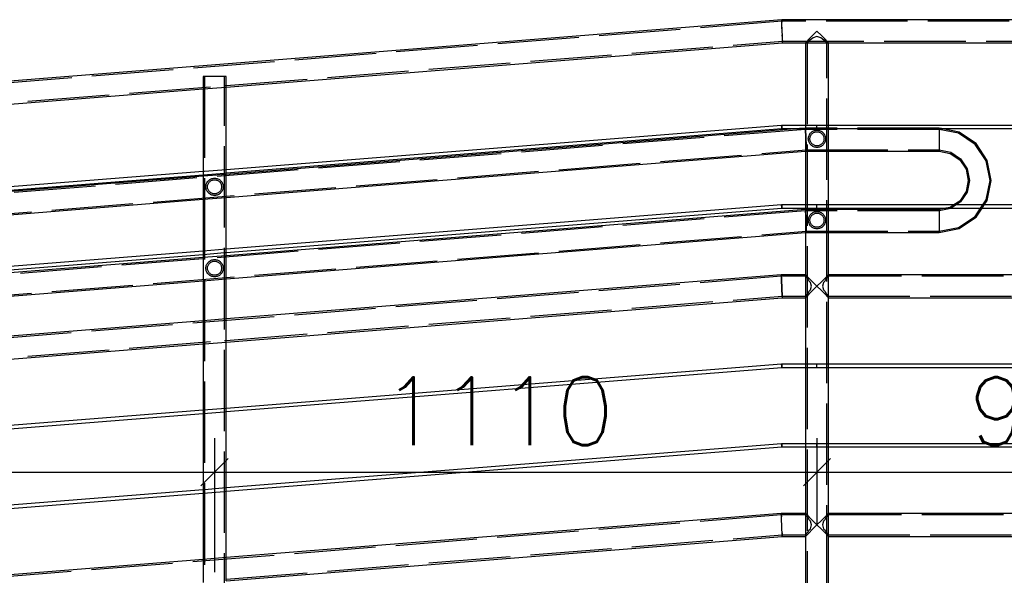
# Paper-space layout '450x700' of a CAD drawing. Header units: millimetres. Extents: x 0 to 420, y 0 to 695.
# Tile 74 of 86: x 331 to 367, y 431 to 451. Entities that reach past the tile are written whole.
import ezdxf

# ---------------------------------------------------------------- set-up
doc = ezdxf.new("R2010")
doc.units = ezdxf.units.MM
doc.linetypes.add('ACAD_ISO02W100', pattern=[15, 12, -3])
doc.layers.get('0').update_dxf_attribs({"linetype": 'CONTINUOUS'})
doc.layers.add('AS_DIM_ON', color=7, linetype='CONTINUOUS')
doc.styles.add('ROMANS', font='romans')

psp = doc.layouts.new('450x700')

# ---------------------------------------------------------------- linework, layer by layer
at = {"linetype": 'Continuous', "ltscale": 0.25}
for p, q in [((359.11, 451.3), (234.11, 441.333)), ((359.111, 451.268), (359.11, 451.3)), ((397.493, 451.3), (359.11, 451.3)), ((359.115, 451.176), (359.111, 451.268)), ((359.115, 451.176), (359.111, 451.268)), ((359.112, 451.242), (359.113, 451.214)), ((359.12, 451.039), (359.115, 451.176)), ((359.127, 450.876), (359.12, 451.039)), ((359.121, 451.016), (359.12, 451.039)), ((359.127, 450.876), (359.121, 451.016)), ((359.133, 450.714), (359.127, 450.876)), ((359.138, 450.577), (359.133, 450.714)), ((360.247, 450.714), (360.11, 450.576)), ((360.409, 450.876), (360.247, 450.714)), ((360.572, 450.714), (360.409, 450.876)), ((360.709, 450.576), (360.572, 450.714)), ((338.634, 448.817), (359.143, 450.452)), ((359.142, 450.485), (359.138, 450.577)), ((359.142, 450.485), (359.138, 450.577)), ((359.14, 450.538), (359.141, 450.51)), ((359.143, 450.452), (359.142, 450.485)), ((359.143, 450.452), (359.985, 450.452)), ((360.018, 450.485), (359.985, 450.452)), ((359.985, 450.452), (359.985, 447.403)), ((360.11, 450.576), (360.018, 450.485)), ((360.801, 450.485), (360.709, 450.576)), ((360.833, 450.452), (360.801, 450.485)), ((360.833, 450.452), (378.527, 450.452)), ((360.833, 447.403), (360.833, 450.452)), ((317.834, 447.158), (337.786, 448.749)), ((337.786, 448.749), (337.786, 445.703)), ((338.634, 445.77), (338.634, 448.817)), ((359.105, 447.403), (338.634, 445.77)), ((359.106, 447.385), (359.105, 447.403)), ((359.11, 447.343), (359.106, 447.385)), ((359.985, 447.403), (359.11, 447.403)), ((359.11, 447.403), (359.11, 447.385)), ((359.11, 447.385), (359.11, 447.343)), ((378.527, 447.403), (360.833, 447.403)), ((359.768, 447.283), (338.634, 445.598)), ((338.634, 445.65), (359.112, 447.283)), ((359.112, 447.283), (359.985, 447.283)), ((359.985, 447.283), (359.985, 444.47)), ((360.833, 447.283), (378.527, 447.283)), ((360.833, 444.47), (360.833, 447.283)), ((364.909, 447.291), (364.909, 447.268)), ((364.909, 447.268), (364.909, 447.176)), ((364.909, 447.176), (364.909, 447.039)), ((364.909, 447.039), (364.909, 446.876)), ((365.646, 447.154), (364.996, 447.283)), ((366.27, 446.737), (365.646, 447.154)), ((364.909, 446.876), (364.909, 446.714)), ((364.909, 446.714), (364.909, 446.577)), ((366.687, 446.113), (366.27, 446.737)), ((338.634, 444.747), (359.985, 446.45)), ((360.833, 446.452), (364.909, 446.452)), ((364.909, 446.577), (364.909, 446.485)), ((364.909, 446.485), (364.909, 446.452)), ((364.909, 446.452), (365.321, 446.37)), ((365.321, 446.37), (365.67, 446.137)), ((365.67, 446.137), (365.903, 445.788)), ((366.833, 445.376), (366.687, 446.113)), ((337.786, 445.703), (317.834, 444.112)), ((317.834, 443.991), (337.786, 445.582)), ((337.786, 445.582), (337.786, 442.769)), ((338.634, 442.837), (338.634, 445.65)), ((365.903, 445.788), (365.985, 445.376)), ((337.786, 445.53), (317.834, 443.939)), ((365.985, 445.376), (365.903, 444.965)), ((366.687, 444.64), (366.833, 445.376)), ((365.903, 444.965), (365.67, 444.615)), ((317.834, 443.088), (337.786, 444.679)), ((365.67, 444.615), (365.452, 444.47)), ((366.573, 444.47), (366.687, 444.64)), ((359.105, 444.469), (338.634, 442.837)), ((338.634, 442.717), (359.112, 444.35)), ((359.985, 444.3), (338.634, 442.598)), ((359.106, 444.452), (359.105, 444.469)), ((359.11, 444.41), (359.106, 444.452)), ((359.985, 444.47), (359.11, 444.47)), ((359.11, 444.47), (359.11, 444.452)), ((359.11, 444.452), (359.11, 444.41)), ((359.112, 444.35), (359.985, 444.35)), ((359.985, 444.35), (359.985, 441.9)), ((378.527, 444.47), (360.833, 444.47)), ((360.833, 444.35), (378.527, 444.35)), ((360.833, 441.9), (360.833, 444.35)), ((364.909, 444.3), (360.833, 444.3)), ((365.157, 444.35), (364.909, 444.3)), ((364.909, 444.3), (364.909, 444.268)), ((364.909, 444.268), (364.909, 444.176)), ((364.909, 444.176), (364.909, 444.039)), ((366.27, 444.016), (366.493, 444.35)), ((364.909, 444.039), (364.909, 443.876)), ((364.909, 444.039), (364.909, 443.876)), ((364.909, 443.876), (364.909, 443.714)), ((365.646, 443.599), (366.27, 444.016)), ((338.634, 441.747), (359.985, 443.45)), ((360.833, 443.452), (364.909, 443.452)), ((364.909, 443.714), (364.909, 443.577)), ((364.909, 443.452), (365.646, 443.599)), ((364.909, 443.577), (364.909, 443.485)), ((364.909, 443.485), (364.909, 443.452)), ((337.786, 442.769), (317.834, 441.179)), ((338.634, 440.269), (338.634, 442.717)), ((317.834, 441.058), (337.786, 442.649)), ((337.786, 442.53), (317.834, 440.939)), ((337.786, 442.649), (337.786, 440.201)), ((317.834, 440.088), (337.786, 441.679)), ((359.093, 441.9), (338.634, 440.269)), ((359.093, 441.9), (359.094, 441.868)), ((359.985, 441.9), (359.093, 441.9)), ((359.098, 441.776), (359.094, 441.868)), ((359.094, 441.868), (359.098, 441.776)), ((359.096, 441.814), (359.098, 441.776)), ((359.103, 441.639), (359.098, 441.776)), ((359.098, 441.776), (359.103, 441.639)), ((359.11, 441.476), (359.103, 441.639)), ((359.103, 441.639), (359.11, 441.476)), ((360.018, 441.868), (359.985, 441.9)), ((360.109, 441.776), (360.018, 441.868)), ((360.11, 441.776), (360.247, 441.639)), ((360.409, 441.476), (360.247, 441.639)), ((360.572, 441.638), (360.409, 441.476)), ((360.709, 441.776), (360.572, 441.639)), ((360.801, 441.868), (360.709, 441.776)), ((360.833, 441.9), (360.801, 441.868)), ((378.527, 441.9), (360.833, 441.9)), ((359.116, 441.314), (359.11, 441.476)), ((359.11, 441.476), (359.116, 441.314)), ((359.115, 441.336), (359.116, 441.314)), ((359.122, 441.177), (359.116, 441.314)), ((359.116, 441.314), (359.122, 441.177)), ((360.247, 441.314), (360.11, 441.176)), ((360.247, 441.314), (360.409, 441.476)), ((360.409, 441.476), (360.572, 441.314)), ((360.572, 441.314), (360.709, 441.177)), ((338.634, 439.418), (359.127, 441.052)), ((359.125, 441.085), (359.122, 441.177)), ((359.122, 441.177), (359.123, 441.138)), ((359.122, 441.177), (359.125, 441.085)), ((359.125, 441.085), (359.127, 441.052)), ((359.125, 441.085), (359.127, 441.052)), ((359.127, 441.052), (359.985, 441.052)), ((359.985, 441.052), (360.018, 441.085)), ((359.985, 441.052), (359.985, 438.603)), ((360.11, 441.176), (360.018, 441.085)), ((360.709, 441.177), (360.801, 441.085)), ((360.801, 441.085), (360.833, 441.052)), ((360.833, 441.052), (378.527, 441.052)), ((360.833, 438.603), (360.833, 441.052)), ((337.786, 440.201), (317.834, 438.61)), ((338.634, 436.97), (338.634, 439.418)), ((317.834, 437.76), (337.786, 439.351)), ((337.786, 439.351), (337.786, 436.903)), ((359.105, 438.603), (338.634, 436.97)), ((338.634, 436.85), (359.112, 438.483)), ((359.106, 438.585), (359.105, 438.603)), ((359.11, 438.543), (359.106, 438.585)), ((359.985, 438.603), (359.11, 438.603)), ((359.11, 438.603), (359.11, 438.585)), ((359.11, 438.585), (359.11, 438.543)), ((359.112, 438.483), (359.985, 438.483)), ((359.985, 438.483), (359.985, 435.67)), ((378.527, 438.603), (360.833, 438.603)), ((360.833, 438.483), (378.527, 438.483)), ((360.833, 435.67), (360.833, 438.483)), ((337.786, 436.903), (317.834, 435.312)), ((317.834, 435.191), (337.786, 436.782)), ((337.786, 436.782), (337.786, 433.969)), ((338.634, 434.037), (338.634, 436.85)), ((359.105, 435.669), (338.634, 434.037)), ((338.634, 433.917), (359.112, 435.55)), ((359.106, 435.652), (359.105, 435.669)), ((359.11, 435.61), (359.106, 435.652)), ((359.985, 435.67), (359.11, 435.67)), ((359.11, 435.67), (359.11, 435.652)), ((359.11, 435.652), (359.11, 435.61)), ((359.112, 435.55), (359.985, 435.55)), ((359.985, 435.55), (359.985, 433.1)), ((378.527, 435.67), (360.833, 435.67)), ((360.833, 435.55), (378.527, 435.55)), ((360.833, 433.1), (360.833, 435.55)), ((337.786, 433.969), (317.834, 432.379)), ((317.834, 432.258), (337.786, 433.849)), ((337.786, 433.849), (337.786, 431.401)), ((338.634, 431.469), (338.634, 433.917)), ((359.093, 433.1), (338.634, 431.469)), ((359.094, 433.068), (359.093, 433.1)), ((359.985, 433.1), (359.093, 433.1)), ((359.098, 432.976), (359.094, 433.068)), ((359.094, 433.068), (359.098, 432.976)), ((359.103, 432.839), (359.098, 432.976)), ((360.018, 433.068), (359.985, 433.1)), ((360.018, 433.068), (360.11, 432.976)), ((360.11, 432.976), (360.247, 432.839)), ((360.709, 432.976), (360.572, 432.839)), ((360.801, 433.068), (360.709, 432.976)), ((360.833, 433.1), (360.801, 433.068)), ((378.527, 433.1), (360.833, 433.1)), ((359.11, 432.676), (359.103, 432.839)), ((359.116, 432.514), (359.11, 432.676)), ((359.116, 432.514), (359.11, 432.676)), ((359.122, 432.377), (359.116, 432.514)), ((360.247, 432.514), (360.11, 432.376)), ((360.409, 432.676), (360.247, 432.839)), ((360.247, 432.514), (360.409, 432.676)), ((360.572, 432.838), (360.409, 432.676)), ((360.409, 432.676), (360.572, 432.514)), ((360.572, 432.514), (360.709, 432.377)), ((338.634, 430.618), (359.127, 432.252)), ((359.125, 432.285), (359.122, 432.377)), ((359.122, 432.377), (359.125, 432.285)), ((359.125, 432.285), (359.127, 432.252)), ((359.127, 432.252), (359.125, 432.285)), ((359.127, 432.252), (359.985, 432.252)), ((359.985, 432.252), (360.018, 432.285)), ((359.985, 432.252), (359.985, 430.46)), ((360.11, 432.376), (360.018, 432.285)), ((360.709, 432.377), (360.801, 432.285)), ((360.801, 432.285), (360.833, 432.252)), ((360.833, 432.252), (378.527, 432.252)), ((360.833, 430.46), (360.833, 432.252)), ((337.786, 431.401), (317.834, 429.81))]:
    psp.add_line(p, q, dxfattribs=at)
at = {"color": 84, "linetype": 'ACAD_ISO02W100', "ltscale": 0.25}
for p, q in [((359.112, 451.242), (234.112, 441.275)), ((397.493, 451.242), (359.112, 451.242)), ((359.12, 451.039), (359.116, 451.135)), ((359.137, 450.618), (359.132, 450.736)), ((360.409, 450.676), (360.269, 450.634)), ((360.549, 450.634), (360.409, 450.676)), ((338.634, 448.875), (359.141, 450.51)), ((359.14, 450.538), (359.137, 450.618)), ((359.14, 450.538), (359.141, 450.51)), ((359.141, 450.51), (397.127, 450.51)), ((360.018, 450.485), (359.985, 450.452)), ((359.985, 450.452), (360.833, 450.452)), ((360.043, 450.51), (360.018, 450.485)), ((360.11, 450.576), (360.043, 450.51)), ((360.071, 450.48), (360.043, 450.452)), ((360.071, 450.48), (360.043, 450.452)), ((360.043, 450.452), (360.043, 430.4)), ((360.086, 450.485), (360.071, 450.48)), ((360.151, 450.549), (360.086, 450.485)), ((360.112, 450.51), (360.086, 450.485)), ((360.151, 450.549), (360.112, 450.51)), ((360.212, 450.576), (360.151, 450.549)), ((360.269, 450.634), (360.212, 450.576)), ((360.607, 450.576), (360.549, 450.634)), ((360.668, 450.549), (360.607, 450.576)), ((360.733, 450.485), (360.668, 450.549)), ((360.707, 450.51), (360.668, 450.549)), ((360.733, 450.485), (360.707, 450.51)), ((360.775, 450.51), (360.709, 450.576)), ((360.747, 450.48), (360.733, 450.485)), ((360.775, 450.452), (360.747, 450.48)), ((360.775, 450.452), (360.747, 450.48)), ((360.801, 450.485), (360.775, 450.51)), ((360.775, 430.4), (360.775, 450.452)), ((360.833, 450.452), (360.801, 450.485)), ((337.818, 449.208), (337.786, 449.208)), ((337.786, 449.208), (337.786, 448.749)), ((337.91, 449.208), (337.818, 449.208)), ((337.844, 449.208), (337.844, 428.634)), ((338.047, 449.208), (337.91, 449.208)), ((338.21, 449.208), (338.047, 449.208)), ((338.372, 449.208), (338.21, 449.208)), ((338.509, 449.208), (338.372, 449.208)), ((338.601, 449.208), (338.509, 449.208)), ((338.576, 428.634), (338.576, 449.208)), ((338.634, 449.208), (338.601, 449.208)), ((338.634, 448.817), (338.634, 449.208)), ((234.141, 440.543), (338.576, 448.87)), ((338.576, 448.87), (338.634, 448.875)), ((337.786, 448.749), (338.634, 448.817)), ((360.043, 447.403), (359.985, 447.403)), ((359.985, 447.403), (359.985, 447.283)), ((360.409, 447.403), (360.043, 447.403)), ((360.833, 447.403), (360.409, 447.403)), ((360.409, 447.385), (360.409, 447.403)), ((360.409, 447.343), (360.409, 447.385)), ((360.833, 447.283), (360.833, 447.403)), ((359.985, 447.254), (234.988, 437.287)), ((359.113, 447.301), (359.11, 447.343)), ((359.11, 447.343), (359.11, 447.301)), ((359.11, 447.301), (359.11, 447.283)), ((359.11, 447.283), (359.112, 447.283)), ((359.112, 447.283), (359.114, 447.283)), ((359.114, 447.283), (359.113, 447.301)), ((359.985, 447.3), (359.768, 447.283)), ((359.985, 447.3), (359.987, 447.268)), ((359.985, 447.3), (359.986, 447.283)), ((359.986, 447.283), (359.985, 447.3)), ((364.909, 447.3), (359.985, 447.3)), ((359.985, 447.283), (360.043, 447.283)), ((359.987, 447.254), (359.985, 447.254)), ((359.986, 447.283), (359.987, 447.268)), ((359.987, 447.268), (359.986, 447.283)), ((359.99, 447.176), (359.987, 447.268)), ((359.99, 447.176), (359.987, 447.268)), ((364.909, 447.254), (359.987, 447.254)), ((359.988, 447.226), (359.99, 447.176)), ((359.996, 447.039), (359.99, 447.176)), ((359.99, 447.176), (359.996, 447.039)), ((360.002, 446.876), (359.996, 447.039)), ((359.997, 447.021), (359.996, 447.039)), ((359.996, 447.039), (360.002, 446.876)), ((360.043, 447.283), (360.409, 447.283)), ((360.409, 447.301), (360.409, 447.343)), ((360.409, 447.283), (360.409, 447.301)), ((360.409, 447.283), (360.775, 447.283)), ((360.775, 447.283), (360.833, 447.283)), ((364.996, 447.283), (364.909, 447.3)), ((364.909, 447.3), (364.909, 447.291)), ((365.628, 447.111), (364.909, 447.254)), ((366.237, 446.704), (365.628, 447.111)), ((360.009, 446.714), (360.002, 446.876)), ((360.009, 446.714), (360.002, 446.876)), ((360.002, 446.876), (360.008, 446.732)), ((360.008, 446.732), (360.014, 446.577)), ((360.014, 446.577), (360.009, 446.714)), ((366.644, 446.095), (366.237, 446.704)), ((235.018, 436.531), (360.017, 446.498)), ((359.985, 446.45), (360.019, 446.452)), ((360.018, 446.485), (360.014, 446.577)), ((360.016, 446.527), (360.014, 446.577)), ((360.014, 446.577), (360.016, 446.527)), ((360.014, 446.577), (360.018, 446.485)), ((360.017, 446.498), (364.909, 446.498)), ((360.018, 446.485), (360.019, 446.452)), ((360.018, 446.485), (360.019, 446.452)), ((360.019, 446.452), (360.833, 446.452)), ((364.909, 446.498), (365.339, 446.413)), ((365.339, 446.413), (365.703, 446.17)), ((365.703, 446.17), (365.946, 445.806)), ((366.787, 445.376), (366.644, 446.095)), ((337.844, 445.707), (337.786, 445.703)), ((337.786, 445.703), (337.786, 445.582)), ((337.786, 445.582), (338.576, 445.645)), ((338.634, 445.598), (337.786, 445.53)), ((338.634, 445.77), (337.844, 445.707)), ((338.576, 445.645), (338.634, 445.65)), ((338.634, 445.65), (338.634, 445.77)), ((365.946, 445.806), (366.031, 445.376)), ((366.031, 445.376), (365.946, 444.947)), ((366.644, 444.658), (366.787, 445.376)), ((365.946, 444.947), (365.703, 444.583)), ((337.786, 444.679), (338.634, 444.747)), ((365.703, 444.583), (365.354, 444.35)), ((366.519, 444.47), (366.644, 444.658)), ((359.985, 444.254), (337.844, 442.489)), ((359.113, 444.367), (359.11, 444.41)), ((359.11, 444.41), (359.11, 444.367)), ((359.11, 444.367), (359.11, 444.35)), ((359.11, 444.35), (359.112, 444.35)), ((359.112, 444.35), (359.114, 444.35)), ((359.114, 444.35), (359.113, 444.367)), ((360.043, 444.47), (359.985, 444.47)), ((359.985, 444.47), (359.985, 444.35)), ((359.985, 444.35), (360.043, 444.35)), ((359.985, 444.3), (359.987, 444.268)), ((360.833, 444.3), (359.985, 444.3)), ((359.987, 444.254), (359.985, 444.254)), ((359.99, 444.176), (359.987, 444.268)), ((359.987, 444.268), (359.99, 444.176)), ((364.909, 444.254), (359.987, 444.254)), ((359.99, 444.176), (359.996, 444.039)), ((360.409, 444.47), (360.043, 444.47)), ((360.043, 444.35), (360.409, 444.35)), ((360.833, 444.47), (360.409, 444.47)), ((360.409, 444.452), (360.409, 444.47)), ((360.409, 444.41), (360.409, 444.452)), ((360.409, 444.367), (360.409, 444.41)), ((360.409, 444.35), (360.409, 444.367)), ((360.409, 444.35), (360.775, 444.35)), ((360.775, 444.35), (360.833, 444.35)), ((360.833, 444.35), (360.833, 444.47)), ((365.339, 444.34), (364.909, 444.254)), ((365.321, 444.382), (365.157, 444.35)), ((365.452, 444.47), (365.321, 444.382)), ((365.354, 444.35), (365.339, 444.34)), ((366.237, 444.048), (366.439, 444.35)), ((366.439, 444.35), (366.519, 444.47)), ((366.493, 444.35), (366.573, 444.47)), ((360.002, 443.876), (359.996, 444.039)), ((359.996, 444.039), (360.002, 443.876)), ((360.002, 443.876), (360.009, 443.714)), ((365.628, 443.641), (366.237, 444.048)), ((235.018, 433.531), (360.017, 443.498)), ((359.985, 443.45), (360.019, 443.452)), ((360.009, 443.714), (360.014, 443.577)), ((360.018, 443.485), (360.014, 443.577)), ((360.014, 443.577), (360.016, 443.527)), ((360.014, 443.577), (360.018, 443.485)), ((360.017, 443.498), (364.909, 443.498)), ((360.018, 443.485), (360.019, 443.452)), ((360.018, 443.485), (360.019, 443.452)), ((360.019, 443.452), (360.833, 443.452)), ((364.909, 443.498), (365.628, 443.641)), ((338.634, 442.837), (337.786, 442.769)), ((337.786, 442.769), (337.786, 442.649)), ((337.786, 442.649), (338.576, 442.712)), ((338.576, 442.712), (338.634, 442.717)), ((338.634, 442.717), (338.634, 442.837)), ((337.786, 442.484), (234.988, 434.287)), ((338.634, 442.598), (337.786, 442.53)), ((337.844, 442.489), (337.786, 442.484)), ((359.095, 441.842), (234.081, 431.874)), ((337.786, 441.679), (338.634, 441.747)), ((359.093, 441.9), (359.094, 441.868)), ((359.095, 441.842), (359.096, 441.814)), ((359.985, 441.842), (359.095, 441.842)), ((359.098, 441.776), (359.099, 441.735)), ((359.103, 441.639), (359.11, 441.476)), ((359.985, 441.9), (359.985, 441.842)), ((360.013, 441.814), (359.985, 441.842)), ((359.985, 441.842), (359.985, 441.11)), ((360.018, 441.8), (360.013, 441.814)), ((360.082, 441.735), (360.018, 441.8)), ((360.11, 441.674), (360.082, 441.735)), ((360.167, 441.616), (360.11, 441.674)), ((360.209, 441.476), (360.167, 441.616)), ((360.652, 441.616), (360.61, 441.476)), ((360.709, 441.674), (360.652, 441.616)), ((360.737, 441.735), (360.709, 441.674)), ((360.801, 441.8), (360.737, 441.735)), ((360.801, 441.8), (360.775, 441.774)), ((360.806, 441.814), (360.801, 441.8)), ((360.833, 441.842), (360.806, 441.814)), ((360.833, 441.052), (360.833, 441.9)), ((378.527, 441.842), (360.833, 441.842)), ((360.018, 441.153), (360.082, 441.218)), ((360.082, 441.218), (360.11, 441.279)), ((360.11, 441.279), (360.167, 441.336)), ((360.167, 441.336), (360.209, 441.476)), ((360.61, 441.476), (360.652, 441.336)), ((360.652, 441.336), (360.709, 441.279)), ((360.709, 441.279), (360.737, 441.218)), ((360.737, 441.218), (360.801, 441.153)), ((338.634, 439.476), (359.124, 441.11)), ((359.124, 441.11), (359.985, 441.11)), ((359.985, 441.11), (360.013, 441.138)), ((359.985, 441.11), (359.985, 441.052)), ((360.013, 441.138), (360.018, 441.153)), ((360.801, 441.085), (360.775, 441.11)), ((360.801, 441.153), (360.806, 441.138)), ((360.806, 441.138), (360.833, 441.11)), ((360.833, 441.11), (378.527, 441.11)), ((338.634, 440.269), (337.786, 440.201)), ((337.786, 440.201), (337.786, 439.351)), ((338.634, 439.418), (338.634, 440.269)), ((234.139, 431.144), (338.576, 439.472)), ((337.844, 439.355), (338.634, 439.418)), ((338.576, 439.472), (338.634, 439.476)), ((337.786, 439.351), (337.844, 439.355)), ((359.113, 438.501), (359.11, 438.543)), ((359.11, 438.543), (359.11, 438.501)), ((359.11, 438.501), (359.11, 438.483)), ((359.11, 438.483), (359.112, 438.483)), ((359.112, 438.483), (359.114, 438.483)), ((359.114, 438.483), (359.113, 438.501)), ((360.043, 438.603), (359.985, 438.603)), ((359.985, 438.603), (359.985, 438.483)), ((359.985, 438.483), (360.043, 438.483)), ((360.409, 438.603), (360.043, 438.603)), ((360.043, 438.483), (360.409, 438.483)), ((360.833, 438.603), (360.409, 438.603)), ((360.409, 438.585), (360.409, 438.603)), ((360.409, 438.543), (360.409, 438.585)), ((360.409, 438.501), (360.409, 438.543)), ((360.409, 438.483), (360.409, 438.501)), ((360.409, 438.483), (360.775, 438.483)), ((360.775, 438.483), (360.833, 438.483)), ((360.833, 438.483), (360.833, 438.603)), ((338.634, 436.97), (337.786, 436.903)), ((337.786, 436.903), (337.786, 436.782)), ((338.634, 436.85), (338.634, 436.97)), ((337.786, 436.782), (338.576, 436.845)), ((338.576, 436.845), (338.634, 436.85)), ((359.113, 435.567), (359.11, 435.61)), ((359.11, 435.61), (359.11, 435.567)), ((359.11, 435.567), (359.11, 435.55)), ((359.11, 435.55), (359.112, 435.55)), ((359.112, 435.55), (359.114, 435.55)), ((359.114, 435.55), (359.113, 435.567)), ((360.043, 435.67), (359.985, 435.67)), ((359.985, 435.67), (359.985, 435.55)), ((359.985, 435.55), (360.043, 435.55)), ((360.409, 435.67), (360.043, 435.67)), ((360.043, 435.55), (360.409, 435.55)), ((360.833, 435.67), (360.409, 435.67)), ((360.409, 435.652), (360.409, 435.67)), ((360.409, 435.61), (360.409, 435.652)), ((360.409, 435.567), (360.409, 435.61)), ((360.409, 435.55), (360.409, 435.567)), ((360.409, 435.55), (360.775, 435.55)), ((360.775, 435.55), (360.833, 435.55)), ((360.833, 435.55), (360.833, 435.67)), ((337.844, 433.974), (337.786, 433.969)), ((337.786, 433.969), (337.786, 433.849)), ((338.634, 434.037), (337.844, 433.974)), ((338.634, 433.917), (338.634, 434.037)), ((337.786, 433.849), (338.576, 433.912)), ((338.576, 433.912), (338.634, 433.917)), ((359.095, 433.042), (234.081, 423.074)), ((359.095, 433.042), (359.096, 433.014)), ((359.985, 433.042), (359.095, 433.042)), ((359.985, 433.1), (359.985, 433.042)), ((360.013, 433.014), (359.985, 433.042)), ((359.985, 433.042), (359.985, 432.31)), ((360.018, 433), (360.013, 433.014)), ((360.082, 432.935), (360.018, 433)), ((360.11, 432.874), (360.082, 432.935)), ((360.167, 432.816), (360.11, 432.874)), ((360.709, 432.874), (360.652, 432.816)), ((360.737, 432.935), (360.709, 432.874)), ((360.801, 433), (360.737, 432.935)), ((360.775, 432.974), (360.737, 432.935)), ((360.801, 433.068), (360.775, 433.042)), ((360.806, 433.014), (360.801, 433)), ((360.833, 433.042), (360.806, 433.014)), ((360.833, 432.252), (360.833, 433.1)), ((378.527, 433.042), (360.833, 433.042)), ((360.11, 432.479), (360.167, 432.536)), ((360.209, 432.676), (360.167, 432.816)), ((360.167, 432.536), (360.209, 432.676)), ((360.652, 432.816), (360.61, 432.676)), ((360.61, 432.676), (360.652, 432.536)), ((360.652, 432.536), (360.709, 432.479)), ((338.634, 430.676), (359.124, 432.31)), ((359.124, 432.31), (359.985, 432.31)), ((359.985, 432.31), (360.013, 432.338)), ((359.985, 432.31), (359.985, 432.252)), ((360.013, 432.338), (360.018, 432.353)), ((360.018, 432.353), (360.082, 432.418)), ((360.082, 432.418), (360.11, 432.479)), ((360.709, 432.479), (360.737, 432.418)), ((360.737, 432.418), (360.801, 432.353)), ((360.801, 432.353), (360.806, 432.338)), ((360.806, 432.338), (360.833, 432.31)), ((360.833, 432.31), (378.527, 432.31)), ((338.634, 431.469), (337.786, 431.401)), ((338.634, 430.618), (338.634, 431.469)), ((337.786, 431.401), (337.786, 430.551))]:
    psp.add_line(p, q, dxfattribs=at)
for centre, radius in [((360.409, 446.909, 0), 0.318), ((360.409, 446.909, 0), 0.26), ((338.21, 445.139, 0), 0.318), ((338.21, 445.139, 0), 0.26), ((360.409, 443.909, 0), 0.318), ((360.409, 443.909, 0), 0.26), ((338.21, 442.139, 0), 0.318), ((338.21, 442.139, 0), 0.26)]:
    psp.add_circle(centre, radius, dxfattribs=at)
at = {"layer": 'AS_DIM_ON', "color": 8}
for p, q in [((338.21, 435.868), (338.21, 430.934)), ((360.409, 435.868), (360.409, 432.7)), ((317.41, 434.618), (338.21, 434.618)), ((338.21, 434.618), (360.409, 434.618)), ((360.409, 434.618), (378.951, 434.618))]:
    psp.add_line(p, q, dxfattribs=at)
at = {"layer": 'AS_DIM_ON', "color": 8, "linetype": 'ByBlock', "lineweight": -2}
for p, q in [((337.71, 434.118), (338.71, 435.118)), ((338.71, 435.118), (337.71, 434.118)), ((359.909, 434.118), (360.909, 435.118)), ((360.909, 435.118), (359.909, 434.118))]:
    psp.add_line(p, q, dxfattribs=at)

# ---------------------------------------------------------------- texts
at = {"layer": 'AS_DIM_ON', "color": 9, "style": 'ROMANS'}
for s, p in [('1110', (344.364, 435.618)), ('927', (365.995, 435.618))]:
    psp.add_text(s, height=2.5, dxfattribs=at).set_placement(p)

doc.saveas('drawing.dxf')
